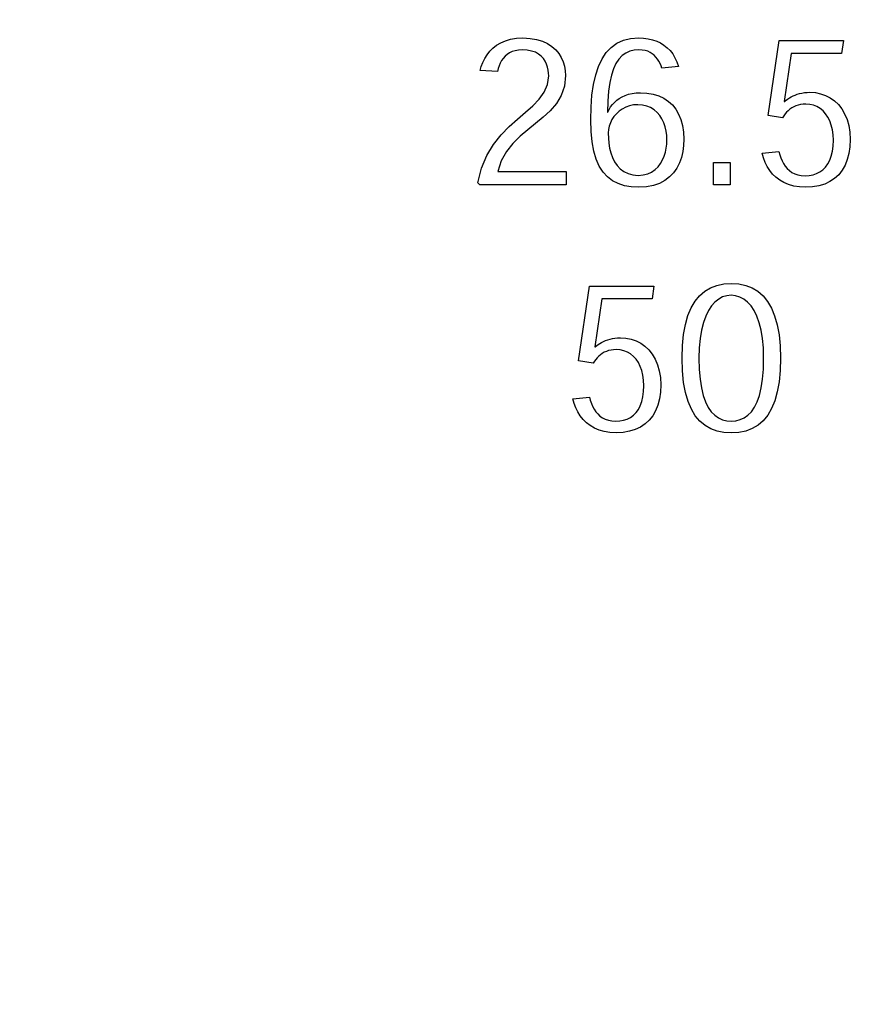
# Model space of a CAD drawing. Header units: inches. Extents: x 0.2 to 16.8, y 0.1 to 10.8.
# Tile 13 of 59: x 5.382 to 5.665, y 7.14 to 7.474. Entities that reach past the tile are written whole.
import ezdxf

# ---------------------------------------------------------------- set-up
doc = ezdxf.new("R2010")
doc.units = ezdxf.units.IN
doc.header["$LTSCALE"] = 0.935
doc.header["$MEASUREMENT"] = 0
doc.layers.get('0').update_dxf_attribs({"linetype": 'CONTINUOUS'})
doc.layers.add('DIMENSIONS', color=7, linetype='CONTINUOUS')
doc.styles.get("Standard").update_dxf_attribs({"font": 'txt', "width": 0.8})
doc.dimstyles.new('DIMSTYLE_1', dxfattribs={"dimtxt": 0.125, "dimasz": 0.18, "dimexe": 0.18, "dimexo": 0.0625, "dimgap": 0.09, "dimtad": 0, "dimtih": 1, "dimtoh": 1, "dimdec": 3, "dimzin": 4, "dimdsep": 46, "dimtxsty": 'STANDARD', "dimblk": '_FILLED', "dimblk1": '_FILLED', "dimblk2": '_FILLED', "dimcen": 0.09, "dimadec": 0, "dimazin": 0, "dimtp": 0.001, "dimtm": 0.001, "dimtfac": 1, "dimtdec": 3, "dimtofl": 0, "dimtmove": 0, "dimatfit": 3, "dimldrblk": '_FILLED', "dimfxl": 1, "dimtolj": 1, "dimtzin": 4, "dimarcsym": 0})

# ---------------------------------------------------------------- blocks, each defined once
blk = doc.blocks.new('*D8')
at = {"layer": 'DIMENSIONS', "color": 2, "linetype": 'CONTINUOUS'}
blk.add_line((5.59421, 6.81237), (4.4384, 6.81237), dxfattribs=at)
at = {"layer": 'DIMENSIONS', "color": 2, "linetype": 'CONTINUOUS', "width": 0.8}
for s, p in [('[', (3.6759, 6.74987)), (']', (4.2759, 6.74987)), ('2X ', (2.7509, 6.74987)), ('1.122', (3.0509, 6.74987)), ('28.49', (3.7759, 6.74987))]:
    blk.add_text(s, height=0.125, dxfattribs=at).set_placement(p)
blk = doc.blocks.new('_FILLED')
at = {"color": 0, "linetype": 'BYBLOCK'}
blk.add_solid([(0, 0), (-1, 0.1736), (-1, -0.1736)], dxfattribs=at)
blk = doc.blocks.new('*D9')
at = {"layer": 'DIMENSIONS', "color": 2, "linetype": 'CONTINUOUS'}
blk.add_line((5.59421, 6.0546), (4.4384, 6.0546), dxfattribs=at)
at = {"layer": 'DIMENSIONS', "color": 2, "linetype": 'CONTINUOUS', "width": 0.8}
for s, p in [('[', (3.6759, 5.9921)), (']', (4.2759, 5.9921)), ('2X ', (2.7509, 5.9921)), ('1.880', (3.0509, 5.9921)), ('47.74', (3.7759, 5.9921))]:
    blk.add_text(s, height=0.125, dxfattribs=at).set_placement(p)
blk = doc.blocks.new('*D10')
at = {"layer": 'DIMENSIONS', "color": 2, "linetype": 'CONTINUOUS'}
blk.add_line((5.59421, 5.15851), (4.4384, 5.15851), dxfattribs=at)
at = {"layer": 'DIMENSIONS', "color": 2, "linetype": 'CONTINUOUS', "width": 0.8}
for s, p in [('[', (3.7759, 5.09601)), (']', (4.2759, 5.09601)), ('2X ', (2.8509, 5.09601)), ('2.776', (3.1509, 5.09601)), ('70.5', (3.8759, 5.09601))]:
    blk.add_text(s, height=0.125, dxfattribs=at).set_placement(p)
blk = doc.blocks.new('*D11')
at = {"layer": 'DIMENSIONS', "color": 2, "linetype": 'CONTINUOUS'}
blk.add_line((5.37546, 4.77962), (4.4384, 4.77962), dxfattribs=at)
at = {"layer": 'DIMENSIONS', "color": 2, "linetype": 'CONTINUOUS', "width": 0.8}
for s, p in [('[', (3.6759, 4.71712)), (']', (4.2759, 4.71712)), ('3X ', (2.7509, 4.71712)), ('3.155', (3.0509, 4.71712)), ('80.12', (3.7759, 4.71712))]:
    blk.add_text(s, height=0.125, dxfattribs=at).set_placement(p)
blk = doc.blocks.new('*D12')
at = {"layer": 'DIMENSIONS', "color": 2, "linetype": 'CONTINUOUS'}
blk.add_line((5.59421, 4.40074), (4.4384, 4.40074), dxfattribs=at)
at = {"layer": 'DIMENSIONS', "color": 2, "linetype": 'CONTINUOUS', "width": 0.8}
for s, p in [('[', (3.6759, 4.33824)), (']', (4.2759, 4.33824)), ('2X ', (2.7509, 4.33824)), ('3.533', (3.0509, 4.33824)), ('89.75', (3.7759, 4.33824))]:
    blk.add_text(s, height=0.125, dxfattribs=at).set_placement(p)
blk = doc.blocks.new('*D16')
at = {"layer": 'DIMENSIONS', "color": 2, "linetype": 'CONTINUOUS'}
for p, q in [((4.93152, 2.99112), (4.72967, 2.8762)), ((5.78846, 2.99112), (4.93152, 2.99112)), ((4.72967, 2.8762), (4.45873, 2.8762))]:
    blk.add_line(p, q, dxfattribs=at)
at = {"layer": 'DIMENSIONS', "color": 2, "linetype": 'CONTINUOUS', "width": 0.8}
for s, p in [('[', (3.59623, 2.8137)), (']', (4.29623, 2.8137)), ('4.943', (2.97123, 2.8137)), ('125.55', (3.69623, 2.8137))]:
    blk.add_text(s, height=0.125, dxfattribs=at).set_placement(p)

msp = doc.modelspace()

# ---------------------------------------------------------------- linework, layer by layer
at = {"color": 7, "linetype": 'CONTINUOUS'}
for p, q in [((5.5432, 7.46445), (5.54444, 7.46542)), ((5.54444, 7.46542), (5.54584, 7.46626)), ((5.54584, 7.46626), (5.54743, 7.46695)), ((5.54743, 7.46695), (5.5492, 7.46746)), ((5.5492, 7.46746), (5.55116, 7.46778)), ((5.55116, 7.46778), (5.55333, 7.46789)), ((5.55333, 7.46789), (5.55581, 7.46776)), ((5.55581, 7.46776), (5.55803, 7.46739)), ((5.55803, 7.46739), (5.56, 7.46679)), ((5.56, 7.46679), (5.56173, 7.466)), ((5.56173, 7.466), (5.56323, 7.46502)), ((5.56323, 7.46502), (5.56451, 7.4639)), ((5.58168, 7.46292), (5.58336, 7.4647)), ((5.58336, 7.4647), (5.58529, 7.46609)), ((5.58529, 7.46609), (5.58749, 7.46709)), ((5.58749, 7.46709), (5.58995, 7.46769)), ((5.58995, 7.46769), (5.59269, 7.46789)), ((5.59269, 7.46789), (5.59436, 7.46782)), ((5.59436, 7.46782), (5.59593, 7.46762)), ((5.59593, 7.46762), (5.59741, 7.46728)), ((5.59741, 7.46728), (5.5988, 7.46681)), ((5.5988, 7.46681), (5.60009, 7.4662)), ((5.60009, 7.4662), (5.60128, 7.46546)), ((5.60128, 7.46546), (5.60236, 7.46459)), ((5.63665, 7.44156), (5.64036, 7.46697)), ((5.64036, 7.46697), (5.66222, 7.46697)), ((5.66222, 7.46697), (5.66161, 7.4626)), ((5.54041, 7.4609), (5.54119, 7.46217)), ((5.54119, 7.46217), (5.54212, 7.46336)), ((5.54212, 7.46336), (5.5432, 7.46445)), ((5.54729, 7.46167), (5.54666, 7.46096)), ((5.54802, 7.46229), (5.54729, 7.46167)), ((5.54884, 7.46282), (5.54802, 7.46229)), ((5.54976, 7.46325), (5.54884, 7.46282)), ((5.55077, 7.46357), (5.54976, 7.46325)), ((5.55189, 7.46377), (5.55077, 7.46357)), ((5.55312, 7.46384), (5.55189, 7.46377)), ((5.55483, 7.46374), (5.55312, 7.46384)), ((5.55632, 7.46346), (5.55483, 7.46374)), ((5.55761, 7.46301), (5.55632, 7.46346)), ((5.5587, 7.46242), (5.55761, 7.46301)), ((5.55962, 7.4617), (5.5587, 7.46242)), ((5.56037, 7.46088), (5.55962, 7.4617)), ((5.56451, 7.4639), (5.56556, 7.46264)), ((5.56556, 7.46264), (5.56641, 7.46127)), ((5.56641, 7.46127), (5.56706, 7.45981)), ((5.58024, 7.46077), (5.58168, 7.46292)), ((5.58703, 7.46189), (5.58593, 7.46072)), ((5.58827, 7.46277), (5.58703, 7.46189)), ((5.58964, 7.46338), (5.58827, 7.46277)), ((5.59114, 7.46373), (5.58964, 7.46338)), ((5.59278, 7.46384), (5.59114, 7.46373)), ((5.59386, 7.46378), (5.59278, 7.46384)), ((5.59485, 7.46362), (5.59386, 7.46378)), ((5.59575, 7.46335), (5.59485, 7.46362)), ((5.59657, 7.46298), (5.59575, 7.46335)), ((5.59731, 7.46253), (5.59657, 7.46298)), ((5.59797, 7.462), (5.59731, 7.46253)), ((5.59856, 7.4614), (5.59797, 7.462)), ((5.59909, 7.46073), (5.59856, 7.4614)), ((5.60236, 7.46459), (5.60335, 7.46358)), ((5.60335, 7.46358), (5.60423, 7.46245)), ((5.60423, 7.46245), (5.605, 7.46117)), ((5.64447, 7.4626), (5.64211, 7.44636)), ((5.66161, 7.4626), (5.64447, 7.4626)), ((5.5388, 7.4568), (5.53922, 7.4582)), ((5.53922, 7.4582), (5.53975, 7.45957)), ((5.53975, 7.45957), (5.54041, 7.4609)), ((5.54525, 7.45844), (5.54494, 7.4575)), ((5.54564, 7.45934), (5.54525, 7.45844)), ((5.54611, 7.46018), (5.54564, 7.45934)), ((5.54666, 7.46096), (5.54611, 7.46018)), ((5.56097, 7.45998), (5.56037, 7.46088)), ((5.56143, 7.45902), (5.56097, 7.45998)), ((5.56176, 7.45802), (5.56143, 7.45902)), ((5.56198, 7.457), (5.56176, 7.45802)), ((5.56706, 7.45981), (5.56751, 7.45829)), ((5.56751, 7.45829), (5.56777, 7.45673)), ((5.57808, 7.45533), (5.57905, 7.45824)), ((5.57905, 7.45824), (5.58024, 7.46077)), ((5.58496, 7.45923), (5.58414, 7.45741)), ((5.58593, 7.46072), (5.58496, 7.45923)), ((5.59955, 7.46001), (5.59909, 7.46073)), ((5.59996, 7.45925), (5.59955, 7.46001)), ((5.6003, 7.45844), (5.59996, 7.45925)), ((5.6006, 7.4576), (5.6003, 7.45844)), ((5.60621, 7.45824), (5.6006, 7.4576)), ((5.605, 7.46117), (5.60566, 7.45977)), ((5.60566, 7.45977), (5.60621, 7.45824)), ((5.5447, 7.45652), (5.5388, 7.4568)), ((5.54494, 7.4575), (5.5447, 7.45652)), ((5.56174, 7.45208), (5.56214, 7.45498)), ((5.56211, 7.45598), (5.56198, 7.457)), ((5.56214, 7.45498), (5.56211, 7.45598)), ((5.56786, 7.45515), (5.56748, 7.4515)), ((5.56777, 7.45673), (5.56786, 7.45515)), ((5.57734, 7.45206), (5.57808, 7.45533)), ((5.58345, 7.45524), (5.5829, 7.45271)), ((5.58414, 7.45741), (5.58345, 7.45524)), ((5.56062, 7.4495), (5.56174, 7.45208)), ((5.56748, 7.4515), (5.5664, 7.44836)), ((5.57683, 7.44843), (5.57734, 7.45206)), ((5.5829, 7.45271), (5.58249, 7.44979)), ((5.55891, 7.44714), (5.56062, 7.4495)), ((5.5664, 7.44836), (5.56476, 7.44563)), ((5.57652, 7.44443), (5.57683, 7.44843)), ((5.58249, 7.44979), (5.58222, 7.44646)), ((5.58609, 7.44735), (5.58705, 7.44791)), ((5.58705, 7.44791), (5.5881, 7.44838)), ((5.5881, 7.44838), (5.58925, 7.44876)), ((5.58925, 7.44876), (5.59049, 7.44905)), ((5.59049, 7.44905), (5.59183, 7.44922)), ((5.59183, 7.44922), (5.59326, 7.44928)), ((5.59326, 7.44928), (5.5955, 7.44916)), ((5.5955, 7.44916), (5.59758, 7.4488)), ((5.59758, 7.4488), (5.59948, 7.44822)), ((5.59948, 7.44822), (5.60121, 7.4474)), ((5.64445, 7.44787), (5.6451, 7.4482)), ((5.6451, 7.4482), (5.64579, 7.4485)), ((5.64579, 7.4485), (5.64652, 7.44877)), ((5.64652, 7.44877), (5.6473, 7.449)), ((5.6473, 7.449), (5.64811, 7.44919)), ((5.64811, 7.44919), (5.64897, 7.44933)), ((5.64897, 7.44933), (5.64988, 7.44941)), ((5.64988, 7.44941), (5.65083, 7.44944)), ((5.65083, 7.44944), (5.65268, 7.44932)), ((5.65268, 7.44932), (5.65445, 7.44897)), ((5.65445, 7.44897), (5.65614, 7.44838)), ((5.65614, 7.44838), (5.65772, 7.44757)), ((5.55423, 7.44265), (5.55674, 7.44489)), ((5.55674, 7.44489), (5.55891, 7.44714)), ((5.56476, 7.44563), (5.56268, 7.4432)), ((5.58222, 7.44646), (5.5821, 7.44271)), ((5.58316, 7.44445), (5.58375, 7.44526)), ((5.58375, 7.44526), (5.58444, 7.44602)), ((5.58444, 7.44602), (5.58522, 7.44672)), ((5.58522, 7.44672), (5.58609, 7.44735)), ((5.58956, 7.44484), (5.58828, 7.44438)), ((5.59093, 7.44513), (5.58956, 7.44484)), ((5.5924, 7.44523), (5.59093, 7.44513)), ((5.59399, 7.44512), (5.5924, 7.44523)), ((5.59543, 7.44477), (5.59399, 7.44512)), ((5.59674, 7.44423), (5.59543, 7.44477)), ((5.60121, 7.4474), (5.60276, 7.44637)), ((5.60276, 7.44637), (5.60412, 7.44513)), ((5.60412, 7.44513), (5.60529, 7.44368)), ((5.64211, 7.44636), (5.64228, 7.44636)), ((5.64228, 7.44636), (5.64276, 7.44676)), ((5.64276, 7.44676), (5.64328, 7.44715)), ((5.64328, 7.44715), (5.64385, 7.44752)), ((5.64385, 7.44752), (5.64445, 7.44787)), ((5.64604, 7.44482), (5.64533, 7.4445)), ((5.64681, 7.44508), (5.64604, 7.44482)), ((5.64763, 7.44527), (5.64681, 7.44508)), ((5.6485, 7.44539), (5.64763, 7.44527)), ((5.64943, 7.44543), (5.6485, 7.44539)), ((5.65077, 7.44533), (5.64943, 7.44543)), ((5.65203, 7.44505), (5.65077, 7.44533)), ((5.65321, 7.44458), (5.65203, 7.44505)), ((5.6543, 7.44394), (5.65321, 7.44458)), ((5.65772, 7.44757), (5.65917, 7.44654)), ((5.65917, 7.44654), (5.66049, 7.44528)), ((5.66049, 7.44528), (5.66165, 7.44382)), ((5.55152, 7.44032), (5.55423, 7.44265)), ((5.56268, 7.4432), (5.56027, 7.44097)), ((5.57642, 7.44009), (5.57652, 7.44443)), ((5.5821, 7.44271), (5.58225, 7.44271)), ((5.58225, 7.44271), (5.58266, 7.4436)), ((5.58266, 7.4436), (5.58316, 7.44445)), ((5.5851, 7.44215), (5.58429, 7.4412)), ((5.58604, 7.44302), (5.5851, 7.44215)), ((5.5871, 7.44376), (5.58604, 7.44302)), ((5.58828, 7.44438), (5.5871, 7.44376)), ((5.5979, 7.4435), (5.59674, 7.44423)), ((5.59893, 7.4426), (5.5979, 7.4435)), ((5.59982, 7.44155), (5.59893, 7.4426)), ((5.60058, 7.44038), (5.59982, 7.44155)), ((5.60529, 7.44368), (5.60625, 7.44203)), ((5.60625, 7.44203), (5.60702, 7.44019)), ((5.64156, 7.44081), (5.63665, 7.44156)), ((5.64198, 7.44146), (5.64156, 7.44081)), ((5.64243, 7.44208), (5.64198, 7.44146)), ((5.64292, 7.44266), (5.64243, 7.44208)), ((5.64346, 7.44319), (5.64292, 7.44266)), ((5.64404, 7.44368), (5.64346, 7.44319)), ((5.64466, 7.44412), (5.64404, 7.44368)), ((5.64533, 7.4445), (5.64466, 7.44412)), ((5.65529, 7.44312), (5.6543, 7.44394)), ((5.65617, 7.44214), (5.65529, 7.44312)), ((5.65694, 7.44101), (5.65617, 7.44214)), ((5.66165, 7.44382), (5.66264, 7.44214)), ((5.66264, 7.44214), (5.66344, 7.44026)), ((5.54872, 7.43779), (5.55152, 7.44032)), ((5.55767, 7.43885), (5.555, 7.43672)), ((5.56027, 7.44097), (5.55767, 7.43885)), ((5.57654, 7.43613), (5.57642, 7.44009)), ((5.58267, 7.43795), (5.58243, 7.4368)), ((5.58307, 7.43908), (5.58267, 7.43795)), ((5.58361, 7.44016), (5.58307, 7.43908)), ((5.58429, 7.4412), (5.58361, 7.44016)), ((5.6012, 7.43909), (5.60058, 7.44038)), ((5.60168, 7.43771), (5.6012, 7.43909)), ((5.60702, 7.44019), (5.60757, 7.43816)), ((5.60757, 7.43816), (5.6079, 7.43595)), ((5.65759, 7.43972), (5.65694, 7.44101)), ((5.6581, 7.43828), (5.65759, 7.43972)), ((5.65848, 7.43671), (5.6581, 7.43828)), ((5.66344, 7.44026), (5.66403, 7.43818)), ((5.66403, 7.43818), (5.66439, 7.43591)), ((5.54342, 7.43175), (5.54598, 7.43497)), ((5.54598, 7.43497), (5.54872, 7.43779)), ((5.555, 7.43672), (5.55238, 7.4345)), ((5.57689, 7.43259), (5.57654, 7.43613)), ((5.58243, 7.4368), (5.58235, 7.43566)), ((5.58235, 7.43566), (5.58235, 7.43558)), ((5.58235, 7.43558), (5.5824, 7.43388)), ((5.60202, 7.43625), (5.60168, 7.43771)), ((5.60222, 7.43473), (5.60202, 7.43625)), ((5.60229, 7.43318), (5.60222, 7.43473)), ((5.6079, 7.43595), (5.60802, 7.43356)), ((5.65872, 7.435), (5.65848, 7.43671)), ((5.6588, 7.43317), (5.65872, 7.435)), ((5.66439, 7.43591), (5.66452, 7.43344)), ((5.54117, 7.42803), (5.54342, 7.43175)), ((5.54993, 7.43207), (5.54777, 7.42935)), ((5.55238, 7.4345), (5.54993, 7.43207)), ((5.57747, 7.42946), (5.57689, 7.43259)), ((5.5824, 7.43388), (5.58256, 7.43217)), ((5.58256, 7.43217), (5.58283, 7.43049)), ((5.60207, 7.43051), (5.60224, 7.43187)), ((5.60224, 7.43187), (5.60229, 7.43318)), ((5.60793, 7.43142), (5.60765, 7.42934)), ((5.60802, 7.43356), (5.60793, 7.43142)), ((5.65848, 7.42941), (5.65872, 7.4312)), ((5.65872, 7.4312), (5.6588, 7.43317)), ((5.66452, 7.43344), (5.66441, 7.43096)), ((5.53935, 7.42371), (5.54117, 7.42803)), ((5.54777, 7.42935), (5.54604, 7.42621)), ((5.57828, 7.42673), (5.57747, 7.42946)), ((5.58283, 7.43049), (5.58324, 7.42886)), ((5.58324, 7.42886), (5.58379, 7.42731)), ((5.60135, 7.4278), (5.60177, 7.42915)), ((5.60177, 7.42915), (5.60207, 7.43051)), ((5.60765, 7.42934), (5.60718, 7.42734)), ((5.63464, 7.42873), (5.64028, 7.42932)), ((5.63509, 7.42716), (5.63464, 7.42873)), ((5.64028, 7.42932), (5.64059, 7.42823)), ((5.64059, 7.42823), (5.64095, 7.42717)), ((5.6581, 7.4278), (5.65848, 7.42941)), ((5.66408, 7.42867), (5.66353, 7.42657)), ((5.66441, 7.43096), (5.66408, 7.42867)), ((5.54604, 7.42621), (5.54485, 7.42257)), ((5.57932, 7.42437), (5.57828, 7.42673)), ((5.58379, 7.42731), (5.58449, 7.42587)), ((5.58449, 7.42587), (5.58536, 7.42458)), ((5.58536, 7.42458), (5.5864, 7.42345)), ((5.59925, 7.42417), (5.6001, 7.42528)), ((5.6001, 7.42528), (5.6008, 7.42651)), ((5.6008, 7.42651), (5.60135, 7.4278)), ((5.60651, 7.42546), (5.60562, 7.42371)), ((5.60718, 7.42734), (5.60651, 7.42546)), ((5.61805, 7.41804), (5.61805, 7.42563)), ((5.61805, 7.42563), (5.62378, 7.42563)), ((5.62378, 7.42563), (5.62378, 7.41804)), ((5.63566, 7.42566), (5.63509, 7.42716)), ((5.63637, 7.42424), (5.63566, 7.42566)), ((5.64095, 7.42717), (5.64138, 7.42616)), ((5.64138, 7.42616), (5.64188, 7.42522)), ((5.64188, 7.42522), (5.64245, 7.42434)), ((5.65613, 7.42404), (5.65691, 7.42512)), ((5.65691, 7.42512), (5.65757, 7.42637)), ((5.65757, 7.42637), (5.6581, 7.4278)), ((5.66277, 7.42466), (5.66179, 7.42296)), ((5.66353, 7.42657), (5.66277, 7.42466)), ((5.53809, 7.41867), (5.53935, 7.42371)), ((5.54485, 7.42257), (5.56801, 7.42257)), ((5.56801, 7.42257), (5.56801, 7.41804)), ((5.58058, 7.42237), (5.57932, 7.42437)), ((5.58206, 7.42073), (5.58058, 7.42237)), ((5.5864, 7.42345), (5.58763, 7.42253)), ((5.58763, 7.42253), (5.58906, 7.42183)), ((5.58906, 7.42183), (5.5907, 7.42139)), ((5.5907, 7.42139), (5.59255, 7.42124)), ((5.59255, 7.42124), (5.59424, 7.42138)), ((5.59424, 7.42138), (5.59575, 7.42177)), ((5.59575, 7.42177), (5.59709, 7.42238)), ((5.59709, 7.42238), (5.59825, 7.42319)), ((5.59825, 7.42319), (5.59925, 7.42417)), ((5.60451, 7.42212), (5.60318, 7.42071)), ((5.60562, 7.42371), (5.60451, 7.42212)), ((5.6372, 7.4229), (5.63637, 7.42424)), ((5.63818, 7.42168), (5.6372, 7.4229)), ((5.6393, 7.42057), (5.63818, 7.42168)), ((5.64245, 7.42434), (5.64311, 7.42355)), ((5.64311, 7.42355), (5.64387, 7.42285)), ((5.64387, 7.42285), (5.64472, 7.42226)), ((5.64472, 7.42226), (5.64567, 7.42177)), ((5.64567, 7.42177), (5.64674, 7.42142)), ((5.64674, 7.42142), (5.64792, 7.42119)), ((5.64792, 7.42119), (5.64923, 7.42112)), ((5.64923, 7.42112), (5.65061, 7.4212)), ((5.65061, 7.4212), (5.6519, 7.42144)), ((5.6519, 7.42144), (5.65311, 7.42184)), ((5.65311, 7.42184), (5.65422, 7.42241)), ((5.65422, 7.42241), (5.65523, 7.42314)), ((5.65523, 7.42314), (5.65613, 7.42404)), ((5.66062, 7.42146), (5.65923, 7.42018)), ((5.66179, 7.42296), (5.66062, 7.42146)), ((5.53877, 7.41804), (5.53809, 7.41867)), ((5.56801, 7.41804), (5.53877, 7.41804)), ((5.58376, 7.41941), (5.58206, 7.42073)), ((5.58568, 7.41842), (5.58376, 7.41941)), ((5.58782, 7.41773), (5.58568, 7.41842)), ((5.59978, 7.41853), (5.5977, 7.4178)), ((5.6016, 7.41951), (5.59978, 7.41853)), ((5.60318, 7.42071), (5.6016, 7.41951)), ((5.62378, 7.41804), (5.61805, 7.41804)), ((5.64057, 7.41959), (5.6393, 7.42057)), ((5.642, 7.41877), (5.64057, 7.41959)), ((5.64359, 7.4181), (5.642, 7.41877)), ((5.64534, 7.4176), (5.64359, 7.4181)), ((5.65587, 7.41828), (5.65389, 7.41768)), ((5.65765, 7.41912), (5.65587, 7.41828)), ((5.65923, 7.42018), (5.65765, 7.41912)), ((5.59017, 7.41732), (5.58782, 7.41773)), ((5.59273, 7.41719), (5.59017, 7.41732)), ((5.59535, 7.41735), (5.59273, 7.41719)), ((5.5977, 7.4178), (5.59535, 7.41735)), ((5.64727, 7.4173), (5.64534, 7.4176)), ((5.64938, 7.41719), (5.64727, 7.4173)), ((5.65173, 7.41731), (5.64938, 7.41719)), ((5.65389, 7.41768), (5.65173, 7.41731)), ((5.61924, 7.3839), (5.62158, 7.38439)), ((5.62158, 7.38439), (5.62412, 7.38456)), ((5.62412, 7.38456), (5.62667, 7.38439)), ((5.62667, 7.38439), (5.62903, 7.38389)), ((5.5723, 7.35823), (5.57602, 7.38364)), ((5.57602, 7.38364), (5.59788, 7.38364)), ((5.59788, 7.38364), (5.59727, 7.37927)), ((5.61337, 7.38037), (5.61512, 7.38189)), ((5.61512, 7.38189), (5.61708, 7.38307)), ((5.61708, 7.38307), (5.61924, 7.3839)), ((5.62903, 7.38389), (5.63119, 7.38306)), ((5.63119, 7.38306), (5.63316, 7.38187)), ((5.63316, 7.38187), (5.63491, 7.38034)), ((5.58013, 7.37927), (5.57776, 7.36303)), ((5.59727, 7.37927), (5.58013, 7.37927)), ((5.61052, 7.37623), (5.61184, 7.37848)), ((5.61184, 7.37848), (5.61337, 7.38037)), ((5.61859, 7.37824), (5.61743, 7.37695)), ((5.61985, 7.37924), (5.61859, 7.37824)), ((5.62119, 7.37995), (5.61985, 7.37924)), ((5.62259, 7.38037), (5.62119, 7.37995)), ((5.62405, 7.38051), (5.62259, 7.38037)), ((5.62412, 7.38051), (5.62405, 7.38051)), ((5.6256, 7.38037), (5.62412, 7.38051)), ((5.62703, 7.37994), (5.6256, 7.38037)), ((5.62838, 7.37923), (5.62703, 7.37994)), ((5.62965, 7.37822), (5.62838, 7.37923)), ((5.63083, 7.37692), (5.62965, 7.37822)), ((5.63491, 7.38034), (5.63645, 7.37844)), ((5.63645, 7.37844), (5.63776, 7.37618)), ((5.60942, 7.37361), (5.61052, 7.37623)), ((5.61637, 7.37535), (5.61544, 7.37345)), ((5.61743, 7.37695), (5.61637, 7.37535)), ((5.63189, 7.37532), (5.63083, 7.37692)), ((5.63282, 7.37341), (5.63189, 7.37532)), ((5.63776, 7.37618), (5.63885, 7.37355)), ((5.60856, 7.37061), (5.60942, 7.37361)), ((5.61465, 7.37123), (5.61401, 7.3687)), ((5.61544, 7.37345), (5.61465, 7.37123)), ((5.63361, 7.3712), (5.63282, 7.37341)), ((5.63426, 7.36867), (5.63361, 7.3712)), ((5.63885, 7.37355), (5.63971, 7.37054)), ((5.60794, 7.36722), (5.60856, 7.37061)), ((5.61401, 7.3687), (5.61354, 7.36585)), ((5.63473, 7.36582), (5.63426, 7.36867)), ((5.63971, 7.37054), (5.64034, 7.36715)), ((5.57951, 7.36419), (5.58011, 7.36454)), ((5.58011, 7.36454), (5.58076, 7.36487)), ((5.58076, 7.36487), (5.58145, 7.36517)), ((5.58145, 7.36517), (5.58218, 7.36544)), ((5.58218, 7.36544), (5.58295, 7.36567)), ((5.58295, 7.36567), (5.58377, 7.36585)), ((5.58377, 7.36585), (5.58463, 7.36599)), ((5.58463, 7.36599), (5.58554, 7.36608)), ((5.58554, 7.36608), (5.58649, 7.36611)), ((5.58649, 7.36611), (5.58834, 7.36599)), ((5.58834, 7.36599), (5.59011, 7.36564)), ((5.59011, 7.36564), (5.5918, 7.36505)), ((5.5918, 7.36505), (5.59338, 7.36424)), ((5.60756, 7.36344), (5.60794, 7.36722)), ((5.61354, 7.36585), (5.61324, 7.36267)), ((5.63503, 7.36265), (5.63473, 7.36582)), ((5.64034, 7.36715), (5.64071, 7.36337)), ((5.57776, 7.36303), (5.57794, 7.36303)), ((5.57794, 7.36303), (5.57842, 7.36343)), ((5.57842, 7.36343), (5.57894, 7.36382)), ((5.57894, 7.36382), (5.57951, 7.36419)), ((5.58098, 7.36117), (5.58031, 7.36079)), ((5.5817, 7.36149), (5.58098, 7.36117)), ((5.58247, 7.36175), (5.5817, 7.36149)), ((5.58329, 7.36194), (5.58247, 7.36175)), ((5.58416, 7.36206), (5.58329, 7.36194)), ((5.58509, 7.3621), (5.58416, 7.36206)), ((5.58643, 7.362), (5.58509, 7.3621)), ((5.58769, 7.36171), (5.58643, 7.362)), ((5.58887, 7.36125), (5.58769, 7.36171)), ((5.58996, 7.3606), (5.58887, 7.36125)), ((5.59338, 7.36424), (5.59483, 7.3632)), ((5.59483, 7.3632), (5.59615, 7.36195)), ((5.59615, 7.36195), (5.59731, 7.36048)), ((5.60743, 7.35926), (5.60756, 7.36344)), ((5.61324, 7.36267), (5.61314, 7.35916)), ((5.63513, 7.35916), (5.63503, 7.36265)), ((5.64071, 7.36337), (5.64084, 7.35919)), ((5.57721, 7.35748), (5.5723, 7.35823)), ((5.57763, 7.35813), (5.57721, 7.35748)), ((5.57809, 7.35874), (5.57763, 7.35813)), ((5.57858, 7.35932), (5.57809, 7.35874)), ((5.57911, 7.35986), (5.57858, 7.35932)), ((5.57969, 7.36035), (5.57911, 7.35986)), ((5.58031, 7.36079), (5.57969, 7.36035)), ((5.59094, 7.35979), (5.58996, 7.3606)), ((5.59183, 7.35881), (5.59094, 7.35979)), ((5.5926, 7.35767), (5.59183, 7.35881)), ((5.59324, 7.35639), (5.5926, 7.35767)), ((5.59731, 7.36048), (5.5983, 7.35881)), ((5.5983, 7.35881), (5.59909, 7.35693)), ((5.60743, 7.35919), (5.60743, 7.35926)), ((5.60756, 7.35486), (5.60743, 7.35919)), ((5.61314, 7.35916), (5.61324, 7.35536)), ((5.63503, 7.35539), (5.63513, 7.35916)), ((5.64084, 7.35919), (5.64072, 7.35494)), ((5.59376, 7.35495), (5.59324, 7.35639)), ((5.59414, 7.35338), (5.59376, 7.35495)), ((5.59909, 7.35693), (5.59968, 7.35485)), ((5.59968, 7.35485), (5.60005, 7.35257)), ((5.60795, 7.35097), (5.60756, 7.35486)), ((5.61324, 7.35536), (5.61352, 7.352)), ((5.63475, 7.35204), (5.63503, 7.35539)), ((5.64072, 7.35494), (5.64035, 7.35111)), ((5.59437, 7.35167), (5.59414, 7.35338)), ((5.59445, 7.34983), (5.59437, 7.35167)), ((5.60005, 7.35257), (5.60018, 7.35011)), ((5.60859, 7.34752), (5.60795, 7.35097)), ((5.61352, 7.352), (5.61398, 7.34905)), ((5.6343, 7.3491), (5.63475, 7.35204)), ((5.64035, 7.35111), (5.63974, 7.34769)), ((5.59414, 7.34607), (5.59437, 7.34786)), ((5.59437, 7.34786), (5.59445, 7.34983)), ((5.60006, 7.34763), (5.59973, 7.34534)), ((5.60018, 7.35011), (5.60006, 7.34763)), ((5.61398, 7.34905), (5.6146, 7.34649)), ((5.63368, 7.34654), (5.6343, 7.3491)), ((5.63974, 7.34769), (5.63889, 7.34467)), ((5.5703, 7.34539), (5.57594, 7.34599)), ((5.57075, 7.34383), (5.5703, 7.34539)), ((5.57594, 7.34599), (5.57624, 7.34489)), ((5.57624, 7.34489), (5.57661, 7.34384)), ((5.59323, 7.34304), (5.59375, 7.34447)), ((5.59375, 7.34447), (5.59414, 7.34607)), ((5.59973, 7.34534), (5.59918, 7.34324)), ((5.60947, 7.34449), (5.60859, 7.34752)), ((5.61058, 7.34186), (5.60947, 7.34449)), ((5.6146, 7.34649), (5.61538, 7.3443)), ((5.61538, 7.3443), (5.61629, 7.34247)), ((5.632, 7.34252), (5.63291, 7.34435)), ((5.63291, 7.34435), (5.63368, 7.34654)), ((5.63889, 7.34467), (5.63781, 7.34204)), ((5.57132, 7.34233), (5.57075, 7.34383)), ((5.57202, 7.3409), (5.57132, 7.34233)), ((5.57661, 7.34384), (5.57703, 7.34283)), ((5.57703, 7.34283), (5.57753, 7.34188)), ((5.57753, 7.34188), (5.57811, 7.34101)), ((5.57811, 7.34101), (5.57877, 7.34022)), ((5.59179, 7.34071), (5.59257, 7.34179)), ((5.59257, 7.34179), (5.59323, 7.34304)), ((5.59842, 7.34133), (5.59745, 7.33963)), ((5.59918, 7.34324), (5.59842, 7.34133)), ((5.61191, 7.33964), (5.61058, 7.34186)), ((5.61629, 7.34247), (5.61734, 7.34097)), ((5.61734, 7.34097), (5.61851, 7.33979)), ((5.62979, 7.33982), (5.63096, 7.34101)), ((5.63096, 7.34101), (5.632, 7.34252)), ((5.63781, 7.34204), (5.6365, 7.33979)), ((5.57286, 7.33957), (5.57202, 7.3409)), ((5.57383, 7.33834), (5.57286, 7.33957)), ((5.57496, 7.33724), (5.57383, 7.33834)), ((5.57877, 7.34022), (5.57952, 7.33952)), ((5.57952, 7.33952), (5.58037, 7.33892)), ((5.58037, 7.33892), (5.58132, 7.33844)), ((5.58132, 7.33844), (5.58239, 7.33808)), ((5.58239, 7.33808), (5.58358, 7.33786)), ((5.58358, 7.33786), (5.58489, 7.33778)), ((5.58489, 7.33778), (5.58626, 7.33786)), ((5.58626, 7.33786), (5.58756, 7.3381)), ((5.58756, 7.3381), (5.58877, 7.3385)), ((5.58877, 7.3385), (5.58988, 7.33907)), ((5.58988, 7.33907), (5.59089, 7.33981)), ((5.59089, 7.33981), (5.59179, 7.34071)), ((5.59627, 7.33813), (5.59489, 7.33685)), ((5.59745, 7.33963), (5.59627, 7.33813)), ((5.61346, 7.33779), (5.61191, 7.33964)), ((5.61521, 7.33631), (5.61346, 7.33779)), ((5.61851, 7.33979), (5.61978, 7.3389)), ((5.61978, 7.3389), (5.62114, 7.33829)), ((5.62114, 7.33829), (5.6226, 7.33794)), ((5.6226, 7.33794), (5.62412, 7.33783)), ((5.62412, 7.33783), (5.62567, 7.33795)), ((5.62567, 7.33795), (5.62714, 7.3383)), ((5.62714, 7.3383), (5.62851, 7.33892)), ((5.62851, 7.33892), (5.62979, 7.33982)), ((5.63497, 7.33792), (5.63322, 7.3364)), ((5.6365, 7.33979), (5.63497, 7.33792)), ((5.57623, 7.33626), (5.57496, 7.33724)), ((5.57766, 7.33543), (5.57623, 7.33626)), ((5.57924, 7.33476), (5.57766, 7.33543)), ((5.581, 7.33427), (5.57924, 7.33476)), ((5.58293, 7.33396), (5.581, 7.33427)), ((5.58955, 7.33435), (5.58738, 7.33398)), ((5.59152, 7.33495), (5.58955, 7.33435)), ((5.5933, 7.33579), (5.59152, 7.33495)), ((5.59489, 7.33685), (5.5933, 7.33579)), ((5.61716, 7.33518), (5.61521, 7.33631)), ((5.61931, 7.33439), (5.61716, 7.33518)), ((5.62163, 7.33393), (5.61931, 7.33439)), ((5.62909, 7.33442), (5.6267, 7.33394)), ((5.63126, 7.33524), (5.62909, 7.33442)), ((5.63322, 7.3364), (5.63126, 7.33524)), ((5.58503, 7.33386), (5.58293, 7.33396)), ((5.58738, 7.33398), (5.58503, 7.33386)), ((5.62412, 7.33378), (5.62163, 7.33393)), ((5.6267, 7.33394), (5.62412, 7.33378))]:
    msp.add_line(p, q, dxfattribs=at)

# ---------------------------------------------------------------- dimensions: what is measured, and where the dimension line sits
at = {"layer": 'DIMENSIONS', "color": 2, "linetype": 'CONTINUOUS'}
for feature_location, offset, origin, text, picture, middle in [((5.59421, 6.81237), (-1.15582, 0), (5.65671, 7.93412), '2X <>', '*D8', (3.5634, 6.81237)), ((5.59421, 6.0546), (-1.15582, 0), (5.65671, 7.93412), '2X <>', '*D9', (3.5634, 6.0546)), ((5.3754613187, 4.7796238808), (-0.9370656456, 0), (5.4379613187, 7.9341238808), '3X <>', '*D11', (3.5633956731, 4.7796238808)), ((5.59421, 4.40074), (-1.15582, 0), (5.65671, 7.93412), '2X <>', '*D12', (3.5634, 4.40074)), ((5.59421, 5.15851), (-1.15582, 0), (5.65671, 7.93412), '2X <>', '*D10', (3.6134, 5.15851))]:
    dim = msp.add_ordinate_dim(feature_location=feature_location, offset=offset, dtype=0, origin=origin, text=text, dimstyle='DIMSTYLE_1', dxfattribs=at)
    dim.commit()
    dim.dimension.update_dxf_attribs({"geometry": picture, "text_midpoint": middle})
dim = msp.add_ordinate_dim(feature_location=(5.78846, 2.99112), offset=(-1.32973, -0.11492), dtype=0, origin=(5.85096, 7.93412), dimstyle='DIMSTYLE_1', dxfattribs=at)
dim.commit()
dim.dimension.update_dxf_attribs({"geometry": '*D16', "text_midpoint": (3.68373, 2.8762)})

doc.saveas('drawing.dxf')
